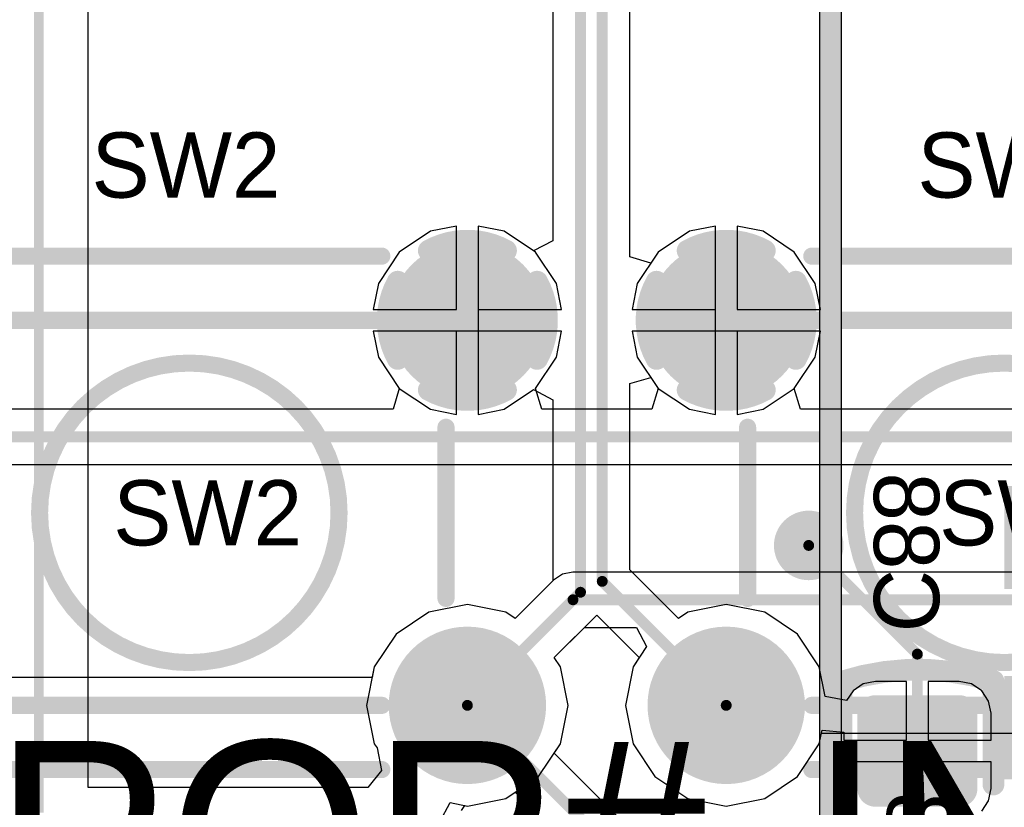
# Model space of a CAD drawing. Header units: millimetres. Extents: x 1.4 to 10.4, y 0 to 10.9.
# Tile 119 of 177: x 8.747 to 9.2, y 2.465 to 2.827. Entities that reach past the tile are written whole.
import ezdxf

# ---------------------------------------------------------------- set-up
doc = ezdxf.new("R2010")
doc.units = ezdxf.units.MM
doc.header["$MEASUREMENT"] = 0
for name, color, linetype in [('BottomLayer', 5, 'Continuous'), ('BottomOverlay', 54, 'Continuous'), ('BottomPaste', 16, 'Continuous'), ('BottomSolder', 6, 'Continuous'), ('DrillDrawing', 1, 'Continuous'), ('DrillGuide', 244, 'Continuous'), ('InternalPlane1', 76, 'Continuous'), ('InternalPlane2', 16, 'Continuous'), ('Mechanical31', 56, 'Continuous'), ('Mechanical32', 56, 'Continuous'), ('MultiLayer', 9, 'Continuous'), ('TopLayer', 1, 'Continuous'), ('TopOverlay', 2, 'Continuous'), ('TopSolder', 216, 'Continuous')]:
    doc.layers.add(name, color=color, linetype=linetype)

msp = doc.modelspace()

# ---------------------------------------------------------------- linework, layer by layer
at = {"layer": 'BottomLayer'}
for p, q in [((9.02774, 2.71774), (9.02774, 3.47472)), ((8.99226, 3.27459), (8.99226, 2.7252)), ((8.77844, 2.47369), (8.77844, 2.97176)), ((8.94795, 2.7319), (8.93599, 2.72953)), ((8.94795, 2.69358), (8.94795, 2.7319)), ((8.96991, 2.72953), (8.95795, 2.7319)), ((8.95795, 2.7319), (8.95795, 2.68858)), ((9.06705, 2.7319), (9.05509, 2.72953)), ((9.06705, 2.68858), (9.06705, 2.7319)), ((9.08901, 2.72953), (9.07705, 2.7319)), ((9.07705, 2.7319), (9.07705, 2.69358)), ((8.93599, 2.72953), (8.92162, 2.71992)), ((8.98344, 2.72049), (8.96991, 2.72953)), ((9.05509, 2.72953), (9.04071, 2.71992)), ((9.10338, 2.71992), (9.08901, 2.72953)), ((8.99226, 2.7252), (8.98344, 2.72049)), ((8.92162, 2.71992), (8.91201, 2.70554)), ((9.04071, 2.71992), (9.03731, 2.71484)), ((9.11299, 2.70554), (9.10338, 2.71992)), ((9.03731, 2.71484), (9.02774, 2.71774)), ((8.91201, 2.70554), (8.90963, 2.69358)), ((9.11537, 2.69358), (9.11299, 2.70554)), ((8.90963, 2.69358), (8.94795, 2.69358)), ((9.07705, 2.69358), (9.11537, 2.69358)), ((8.95795, 2.68858), (8.95795, 2.64526)), ((9.06705, 2.64526), (9.06705, 2.68858)), ((8.94795, 2.68358), (8.90963, 2.68358)), ((8.90963, 2.68358), (8.91201, 2.67162)), ((8.94795, 2.64526), (8.94795, 2.68358)), ((9.11537, 2.68358), (9.07705, 2.68358)), ((9.07705, 2.68358), (9.07705, 2.64526)), ((9.11299, 2.67162), (9.11537, 2.68358)), ((8.91201, 2.67162), (8.92162, 2.65725)), ((9.10338, 2.65725), (9.11299, 2.67162)), ((9.02774, 2.65943), (9.03731, 2.66233)), ((9.02774, 2.57374), (9.02774, 2.65943)), ((9.03731, 2.66233), (9.04071, 2.65725)), ((8.92162, 2.65725), (8.93599, 2.64764)), ((8.96991, 2.64764), (8.98344, 2.65668)), ((8.98344, 2.65668), (8.99226, 2.65196)), ((9.04071, 2.65725), (9.05509, 2.64764)), ((9.08901, 2.64764), (9.10338, 2.65725)), ((8.99226, 2.65196), (8.99226, 2.56874)), ((8.93599, 2.64764), (8.94795, 2.64526)), ((8.95795, 2.64526), (8.96991, 2.64764)), ((9.05509, 2.64764), (9.06705, 2.64526)), ((9.07705, 2.64526), (9.08901, 2.64764)), ((9.05007, 2.55141), (9.02774, 2.57374)), ((8.99226, 2.56874), (8.97493, 2.55141)), ((8.95295, 2.55777), (8.93521, 2.55424)), ((8.97069, 2.55424), (8.95295, 2.55777)), ((9.07205, 2.55777), (9.05431, 2.55424)), ((9.08979, 2.55424), (9.07205, 2.55777)), ((8.93521, 2.55424), (8.92017, 2.5442)), ((8.97493, 2.55141), (8.97069, 2.55424)), ((8.99295, 2.53339), (9.0125, 2.55294)), ((9.0125, 2.55294), (9.03205, 2.53339)), ((9.05431, 2.55424), (9.05007, 2.55141)), ((9.10483, 2.5442), (9.08979, 2.55424)), ((8.92017, 2.5442), (8.91013, 2.52916)), ((9.11487, 2.52916), (9.10483, 2.5442)), ((8.99578, 2.52916), (8.99295, 2.53339)), ((9.03205, 2.53339), (9.02922, 2.52916)), ((8.91013, 2.52916), (8.9066, 2.51142)), ((8.99931, 2.51142), (8.99578, 2.52916)), ((9.02922, 2.52916), (9.02569, 2.51142)), ((9.11758, 2.51556), (9.11487, 2.52916)), ((9.13512, 2.52126), (9.13038, 2.51809)), ((9.14071, 2.52237), (9.13512, 2.52126)), ((9.155, 2.52237), (9.14071, 2.52237)), ((9.155, 2.49543), (9.155, 2.52237)), ((9.17929, 2.52237), (9.165, 2.52237)), ((9.165, 2.52237), (9.165, 2.49543)), ((9.18488, 2.52126), (9.17929, 2.52237)), ((9.18962, 2.51809), (9.18488, 2.52126)), ((9.12739, 2.51361), (9.11758, 2.51556)), ((9.13038, 2.51809), (9.12739, 2.51361)), ((9.19279, 2.51335), (9.18962, 2.51809)), ((8.9066, 2.51142), (8.91013, 2.49368)), ((8.99578, 2.49368), (8.99931, 2.51142)), ((9.02569, 2.51142), (9.02922, 2.49368)), ((9.1939, 2.50776), (9.19279, 2.51335)), ((9.1939, 2.49543), (9.1939, 2.50776)), ((9.11487, 2.49368), (9.11615, 2.50007)), ((9.11615, 2.50007), (9.1261, 2.49909)), ((9.1261, 2.49909), (9.1261, 2.49543)), ((8.91013, 2.49368), (8.91137, 2.49181)), ((8.91137, 2.49181), (8.91345, 2.48142)), ((8.99295, 2.48944), (8.99578, 2.49368)), ((9.02922, 2.49368), (9.03927, 2.47864)), ((9.10483, 2.47864), (9.11487, 2.49368)), ((9.1261, 2.49543), (9.155, 2.49543)), ((9.165, 2.49543), (9.1939, 2.49543)), ((9.05008, 2.43231), (8.99295, 2.48944)), ((9.1939, 2.48543), (9.1261, 2.48543)), ((9.1261, 2.48543), (9.1261, 2.47311)), ((9.1939, 2.47311), (9.1939, 2.48543)), ((8.91345, 2.48142), (8.90711, 2.47369)), ((9.03927, 2.47864), (9.05431, 2.46859)), ((9.08979, 2.46859), (9.10483, 2.47864)), ((8.90711, 2.47369), (8.77844, 2.47369)), ((8.97069, 2.46859), (8.97493, 2.47142)), ((8.97493, 2.47142), (9.03579, 2.41056)), ((9.1261, 2.47311), (9.12721, 2.46752)), ((9.19279, 2.46752), (9.1939, 2.47311)), ((8.94025, 2.45783), (8.94496, 2.46665)), ((8.94496, 2.46665), (8.95295, 2.46506)), ((8.95295, 2.46506), (8.97069, 2.46859)), ((9.05431, 2.46859), (9.07205, 2.46506)), ((9.07205, 2.46506), (9.08979, 2.46859)), ((9.12721, 2.46752), (9.13038, 2.46278)), ((9.18962, 2.46278), (9.19279, 2.46752))]:
    msp.add_line(p, q, dxfattribs=at)
for points, const_width in [([(9.005, 2.56346), (9.005, 3.5)], 0.005), ([(9.015, 2.56846), (9.015, 3.48)], 0.005), ([(8.75575, 2.462), (8.75575, 2.97176)], 0.0045), ([(9.11, 2.585), (9.16, 2.535)], 0.005), ([(9.015, 2.56846), (9.07205, 2.51142)], 0.005), ([(8.95295, 2.51142), (9.005, 2.56346)], 0.005), ([(9.16, 2.49043), (9.16, 2.535)], 0.005), ([(8.95295, 2.51142), (9.0448, 2.41957)], 0.005)]:
    msp.add_lwpolyline(points, dxfattribs=dict(at, const_width=const_width))
for points, const_width in [([(8.93622, 2.68858, 1), (8.96969, 2.68858, 1)], 0.03346), ([(9.05531, 2.68858, 1), (9.08878, 2.68858, 1)], 0.03346), ([(9.104, 2.585, 1), (9.116, 2.585, 1)], 0.012), ([(9.10875, 2.585, 1), (9.11125, 2.585, 1)], 0.0025), ([(9.01375, 2.56846, 1), (9.01625, 2.56846, 1)], 0.0025), ([(9.01375, 2.56846, 1), (9.01625, 2.56846, 1)], 0.0025), ([(9.00375, 2.56346, 1), (9.00625, 2.56346, 1)], 0.0025), ([(9.00375, 2.56346, 1), (9.00625, 2.56346, 1)], 0.0025), ([(8.93622, 2.51142, 1), (8.96969, 2.51142, 1)], 0.03346), ([(9.05531, 2.51142, 1), (9.08878, 2.51142, 1)], 0.03346), ([(9.15875, 2.535, 1), (9.16125, 2.535, 1)], 0.0025), ([(9.15875, 2.535, 1), (9.16125, 2.535, 1)], 0.0025), ([(8.9517, 2.51142, 1), (8.9542, 2.51142, 1)], 0.0025), ([(8.9517, 2.51142, 1), (8.9542, 2.51142, 1)], 0.0025), ([(9.0708, 2.51142, 1), (9.0733, 2.51142, 1)], 0.0025), ([(9.13854, 2.50776, 1), (9.14287, 2.50776, 1)], 0.00433), ([(9.17713, 2.50776, 1), (9.18146, 2.50776, 1)], 0.00433), ([(9.15875, 2.49043, 1), (9.16125, 2.49043, 1)], 0.0025), ([(9.13854, 2.47311, 1), (9.14287, 2.47311, 1)], 0.00433), ([(9.17713, 2.47311, 1), (9.18146, 2.47311, 1)], 0.00433)]:
    msp.add_lwpolyline(points, format="xyb", close=True, dxfattribs=dict(at, const_width=const_width))
for points in [[(9.17929, 2.46878), (9.17929, 2.51209), (9.14071, 2.46878), (9.14071, 2.51209)], [(9.18362, 2.47311), (9.18362, 2.50776), (9.13638, 2.47311), (9.13638, 2.50776)]]:
    msp.add_solid(points, dxfattribs=at)
at = {"layer": 'BottomOverlay', "const_width": 0.01}
for points in [[(9.205, 2.565), (9.205, 2.61233)], [(9.205, 2.4774), (9.205, 2.525)], [(9.125, 2.475), (9.125, 2.52233)], [(9.195, 2.475), (9.195, 2.5226)]]:
    msp.add_lwpolyline(points, dxfattribs=at)
msp.add_lwpolyline([(9.12524, 2.52233, -0.154963), (9.19485, 2.5226)], format="xyb", dxfattribs=at)
at = {"layer": 'BottomOverlay', "const_width": 0.005}
for points in [[(9.1225, 2.52233, 1), (9.1275, 2.52233, 1)], [(9.12274, 2.52233, 1), (9.12774, 2.52233, 1)], [(9.19235, 2.5226, 1), (9.19735, 2.5226, 1)], [(9.1925, 2.5226, 1), (9.1975, 2.5226, 1)], [(9.1225, 2.475, 1), (9.1275, 2.475, 1)], [(9.1925, 2.475, 1), (9.1975, 2.475, 1)]]:
    msp.add_lwpolyline(points, format="xyb", close=True, dxfattribs=at)
at = {"layer": 'BottomPaste', "const_width": 0.00433}
for points in [[(9.13854, 2.50776, 1), (9.14287, 2.50776, 1)], [(9.17713, 2.50776, 1), (9.18146, 2.50776, 1)], [(9.13854, 2.47311, 1), (9.14287, 2.47311, 1)], [(9.17713, 2.47311, 1), (9.18146, 2.47311, 1)]]:
    msp.add_lwpolyline(points, format="xyb", close=True, dxfattribs=at)
at = {"layer": 'BottomPaste'}
for points in [[(9.17929, 2.46878), (9.17929, 2.51209), (9.14071, 2.46878), (9.14071, 2.51209)], [(9.18362, 2.47311), (9.18362, 2.50776), (9.13638, 2.47311), (9.13638, 2.50776)]]:
    msp.add_solid(points, dxfattribs=at)
at = {"layer": 'BottomSolder'}
for points, const_width in [([(8.93484, 2.68858, 1), (8.97106, 2.68858, 1)], 0.03622), ([(9.05394, 2.68858, 1), (9.09016, 2.68858, 1)], 0.03622), ([(8.93484, 2.51142, 1), (8.97106, 2.51142, 1)], 0.03622), ([(9.05394, 2.51142, 1), (9.09016, 2.51142, 1)], 0.03622), ([(9.13654, 2.50776, 1), (9.14487, 2.50776, 1)], 0.00833), ([(9.17513, 2.50776, 1), (9.18346, 2.50776, 1)], 0.00833), ([(9.13654, 2.47311, 1), (9.14487, 2.47311, 1)], 0.00833), ([(9.17513, 2.47311, 1), (9.18346, 2.47311, 1)], 0.00833)]:
    msp.add_lwpolyline(points, format="xyb", close=True, dxfattribs=dict(at, const_width=const_width))
for points in [[(9.17929, 2.46478), (9.17929, 2.51609), (9.14071, 2.46478), (9.14071, 2.51609)], [(9.18762, 2.47311), (9.18762, 2.50776), (9.13238, 2.47311), (9.13238, 2.50776)]]:
    msp.add_solid(points, dxfattribs=at)
at = {"layer": 'DrillDrawing', "const_width": 0.006}
msp.add_lwpolyline([(9.107, 2.585, 1), (9.113, 2.585, 1)], format="xyb", close=True, dxfattribs=at)
at = {"layer": 'DrillGuide', "const_width": 0.006}
msp.add_lwpolyline([(9.107, 2.585, 1), (9.113, 2.585, 1)], format="xyb", close=True, dxfattribs=at)
at = {"layer": 'InternalPlane1', "const_width": 0.01}
for points in [[(8.93518, 2.72064, -0.258618), (8.97072, 2.72064)], [(9.05428, 2.72064, -0.258618), (9.08982, 2.72064)], [(8.92089, 2.67081, -0.258618), (8.92089, 2.70635)], [(8.98501, 2.70635, -0.258618), (8.98501, 2.67081)], [(9.03999, 2.67081, -0.258618), (9.03999, 2.70635)], [(9.10411, 2.70635, -0.258618), (9.10411, 2.67081)], [(8.97072, 2.65652, -0.258618), (8.93518, 2.65652)], [(9.08982, 2.65652, -0.258618), (9.05428, 2.65652)]]:
    msp.add_lwpolyline(points, format="xyb", dxfattribs=at)
at = {"layer": 'InternalPlane1'}
for points, const_width in [([(8.93268, 2.72064, 1), (8.93768, 2.72064, 1)], 0.005), ([(8.96822, 2.72064, 1), (8.97322, 2.72064, 1)], 0.005), ([(9.05178, 2.72064, 1), (9.05678, 2.72064, 1)], 0.005), ([(9.08732, 2.72064, 1), (9.09232, 2.72064, 1)], 0.005), ([(8.91839, 2.70635, 1), (8.92339, 2.70635, 1)], 0.005), ([(8.98251, 2.70635, 1), (8.98751, 2.70635, 1)], 0.005), ([(9.03749, 2.70635, 1), (9.04249, 2.70635, 1)], 0.005), ([(9.10161, 2.70635, 1), (9.10661, 2.70635, 1)], 0.005), ([(8.91839, 2.67081, 1), (8.92339, 2.67081, 1)], 0.005), ([(8.98251, 2.67081, 1), (8.98751, 2.67081, 1)], 0.005), ([(9.03749, 2.67081, 1), (9.04249, 2.67081, 1)], 0.005), ([(9.10161, 2.67081, 1), (9.10661, 2.67081, 1)], 0.005), ([(8.93268, 2.65652, 1), (8.93768, 2.65652, 1)], 0.005), ([(8.96822, 2.65652, 1), (8.97322, 2.65652, 1)], 0.005), ([(9.05178, 2.65652, 1), (9.05678, 2.65652, 1)], 0.005), ([(9.08732, 2.65652, 1), (9.09232, 2.65652, 1)], 0.005), ([(8.93713, 2.51142, 1), (8.96878, 2.51142, 1)], 0.03165), ([(9.05622, 2.51142, 1), (9.08787, 2.51142, 1)], 0.03165)]:
    msp.add_lwpolyline(points, format="xyb", close=True, dxfattribs=dict(at, const_width=const_width))
at = {"layer": 'InternalPlane2'}
for p, q in [((9.1149, 5.30289), (9.1149, 2.25581)), ((9.1251, 2.255), (9.1251, 5.305))]:
    msp.add_line(p, q, dxfattribs=at)
at = {"layer": 'InternalPlane2', "const_width": 0.01}
msp.add_lwpolyline([(9.12, 2.255), (9.12, 5.305)], dxfattribs=at)
at = {"layer": 'InternalPlane2'}
for points, const_width in [([(8.93713, 2.68858, 1), (8.96878, 2.68858, 1)], 0.03165), ([(9.05622, 2.68858, 1), (9.08787, 2.68858, 1)], 0.03165), ([(9.102, 2.585, 1), (9.118, 2.585, 1)], 0.016), ([(8.93713, 2.51142, 1), (8.96878, 2.51142, 1)], 0.03165), ([(9.05622, 2.51142, 1), (9.08787, 2.51142, 1)], 0.03165)]:
    msp.add_lwpolyline(points, format="xyb", close=True, dxfattribs=dict(at, const_width=const_width))
at = {"layer": 'MultiLayer', "const_width": 0.012}
msp.add_lwpolyline([(9.104, 2.585, 1), (9.116, 2.585, 1)], format="xyb", close=True, dxfattribs=at)
at = {"layer": 'TopLayer'}
for p, q in [((8.94795, 2.7319), (8.93599, 2.72953)), ((8.94795, 2.69358), (8.94795, 2.7319)), ((8.96991, 2.72953), (8.95795, 2.7319)), ((8.95795, 2.7319), (8.95795, 2.69358)), ((9.06705, 2.7319), (9.05509, 2.72953)), ((9.06705, 2.69358), (9.06705, 2.7319)), ((9.08901, 2.72953), (9.07705, 2.7319)), ((9.07705, 2.7319), (9.07705, 2.69358)), ((8.93599, 2.72953), (8.92162, 2.71992)), ((8.98429, 2.71992), (8.96991, 2.72953)), ((9.05509, 2.72953), (9.04071, 2.71992)), ((9.10338, 2.71992), (9.08901, 2.72953)), ((8.92162, 2.71992), (8.91201, 2.70554)), ((8.9939, 2.70554), (8.98429, 2.71992)), ((9.04071, 2.71992), (9.0311, 2.70554)), ((9.11299, 2.70554), (9.10338, 2.71992)), ((8.91201, 2.70554), (8.90963, 2.69358)), ((8.99627, 2.69358), (8.9939, 2.70554)), ((9.0311, 2.70554), (9.02873, 2.69358)), ((9.11537, 2.69358), (9.11299, 2.70554)), ((8.90963, 2.69358), (8.94795, 2.69358)), ((8.95795, 2.69358), (8.99627, 2.69358)), ((9.02873, 2.69358), (9.06705, 2.69358)), ((9.07705, 2.69358), (9.11537, 2.69358)), ((8.99627, 2.68358), (8.90963, 2.68358)), ((8.90963, 2.68358), (8.91201, 2.67162)), ((8.9939, 2.67162), (8.99627, 2.68358)), ((9.11537, 2.68358), (9.02873, 2.68358)), ((9.02873, 2.68358), (9.0311, 2.67162)), ((9.11299, 2.67162), (9.11537, 2.68358)), ((8.91201, 2.67162), (8.92162, 2.65725)), ((8.98429, 2.65725), (8.9939, 2.67162)), ((9.0311, 2.67162), (9.04071, 2.65725)), ((9.10338, 2.65725), (9.11299, 2.67162)), ((8.92162, 2.65725), (8.91873, 2.64774)), ((8.98717, 2.64774), (8.98429, 2.65725)), ((9.04071, 2.65725), (9.03783, 2.64774)), ((9.10627, 2.64774), (9.10338, 2.65725)), ((8.91873, 2.64774), (8.73127, 2.64774)), ((9.03783, 2.64774), (8.98717, 2.64774)), ((9.29373, 2.64774), (9.10627, 2.64774)), ((8.63154, 2.62226), (9.45472, 2.62226)), ((8.99252, 2.56901), (8.97493, 2.55141)), ((8.99666, 2.57177), (8.99252, 2.56901)), ((9.00154, 2.57274), (8.99666, 2.57177)), ((9.465, 2.57274), (9.00154, 2.57274)), ((8.95295, 2.55777), (8.93521, 2.55424)), ((8.97069, 2.55424), (8.95295, 2.55777)), ((8.93521, 2.55424), (8.92017, 2.5442)), ((8.97493, 2.55141), (8.97069, 2.55424)), ((8.99295, 2.53339), (9.00681, 2.54726)), ((9.00681, 2.54726), (9.03071, 2.54726)), ((9.03071, 2.54726), (9.03542, 2.53844)), ((8.92017, 2.5442), (8.91013, 2.52916)), ((9.03542, 2.53844), (9.02922, 2.52916)), ((8.99578, 2.52916), (8.99295, 2.53339)), ((8.91013, 2.52916), (8.90913, 2.52416)), ((8.99931, 2.51142), (8.99578, 2.52916)), ((9.02922, 2.52916), (9.02569, 2.51142)), ((8.90913, 2.52416), (8.74087, 2.52416)), ((8.99578, 2.49368), (8.99931, 2.51142)), ((9.02569, 2.51142), (9.02922, 2.49368)), ((9.11487, 2.49368), (9.11587, 2.49867)), ((9.11587, 2.49867), (9.28413, 2.49867)), ((8.98573, 2.47864), (8.99578, 2.49368)), ((9.02922, 2.49368), (9.03927, 2.47864)), ((9.10483, 2.47864), (9.11487, 2.49368)), ((8.97069, 2.46859), (8.98573, 2.47864)), ((9.03927, 2.47864), (9.05431, 2.46859)), ((9.08979, 2.46859), (9.10483, 2.47864)), ((8.95027, 2.46297), (8.95182, 2.46529)), ((8.95182, 2.46529), (8.95295, 2.46506)), ((8.95295, 2.46506), (8.97069, 2.46859)), ((9.05431, 2.46859), (9.07205, 2.46506)), ((9.07205, 2.46506), (9.08979, 2.46859))]:
    msp.add_line(p, q, dxfattribs=at)
for points, const_width in [([(8.93622, 2.68858, 1), (8.96969, 2.68858, 1)], 0.03346), ([(9.05531, 2.68858, 1), (9.08878, 2.68858, 1)], 0.03346), ([(9.104, 2.585, 1), (9.116, 2.585, 1)], 0.012), ([(9.00029, 2.56, 1), (9.00279, 2.56, 1)], 0.0025), ([(9.00029, 2.56, 1), (9.00279, 2.56, 1)], 0.0025), ([(8.93622, 2.51142, 1), (8.96969, 2.51142, 1)], 0.03346), ([(9.05531, 2.51142, 1), (9.08878, 2.51142, 1)], 0.03346), ([(8.9517, 2.51142, 1), (8.9542, 2.51142, 1)], 0.0025), ([(8.9517, 2.51142, 1), (8.9542, 2.51142, 1)], 0.0025), ([(9.0708, 2.51142, 1), (9.0733, 2.51142, 1)], 0.0025)]:
    msp.add_lwpolyline(points, format="xyb", close=True, dxfattribs=dict(at, const_width=const_width))
at = {"layer": 'TopLayer', "const_width": 0.005}
for points in [[(8.63154, 2.635), (9.46, 2.635)], [(8.95295, 2.51142), (9.00154, 2.56)], [(9.00154, 2.56), (9.465, 2.56)], [(8.69705, 2.51142), (8.95295, 2.51142)], [(9.07205, 2.51142), (9.32795, 2.51142)]]:
    msp.add_lwpolyline(points, dxfattribs=at)
at = {"layer": 'TopOverlay', "const_width": 0.00787}
for points in [[(8.73642, 2.71811), (8.91358, 2.71811)], [(9.11142, 2.71811), (9.28858, 2.71811)], [(8.73642, 2.68858), (8.91358, 2.68858)], [(9.11142, 2.68858), (9.28858, 2.68858)], [(8.94311, 2.56063), (8.94311, 2.63937)], [(9.08189, 2.56063), (9.08189, 2.63937)], [(8.73642, 2.51142), (8.91358, 2.51142)], [(9.11142, 2.51142), (9.28858, 2.51142)], [(8.73642, 2.48189), (8.91358, 2.48189)], [(9.11142, 2.48189), (9.28858, 2.48189)]]:
    msp.add_lwpolyline(points, dxfattribs=at)
at = {"layer": 'TopOverlay'}
for points, const_width in [([(8.91161, 2.71811, 1), (8.91555, 2.71811, 1)], 0.00394), ([(9.10945, 2.71811, 1), (9.11339, 2.71811, 1)], 0.00394), ([(8.91161, 2.68858, 1), (8.91555, 2.68858, 1)], 0.00394), ([(9.10945, 2.68858, 1), (9.11339, 2.68858, 1)], 0.00394), ([(8.8939, 2.6, 1), (8.7561, 2.6, 1)], 0.00787), ([(9.2689, 2.6, 1), (9.1311, 2.6, 1)], 0.00787), ([(8.94114, 2.63937, 1), (8.94508, 2.63937, 1)], 0.00394), ([(9.07992, 2.63937, 1), (9.08386, 2.63937, 1)], 0.00394), ([(8.75413, 2.6, 1), (8.75807, 2.6, 1)], 0.00394), ([(8.89193, 2.6, 1), (8.89587, 2.6, 1)], 0.00394), ([(9.12913, 2.6, 1), (9.13307, 2.6, 1)], 0.00394), ([(8.94114, 2.56063, 1), (8.94508, 2.56063, 1)], 0.00394), ([(9.07992, 2.56063, 1), (9.08386, 2.56063, 1)], 0.00394), ([(8.91161, 2.51142, 1), (8.91555, 2.51142, 1)], 0.00394), ([(9.10945, 2.51142, 1), (9.11339, 2.51142, 1)], 0.00394), ([(8.91161, 2.48189, 1), (8.91555, 2.48189, 1)], 0.00394), ([(9.10945, 2.48189, 1), (9.11339, 2.48189, 1)], 0.00394)]:
    msp.add_lwpolyline(points, format="xyb", close=True, dxfattribs=dict(at, const_width=const_width))
at = {"layer": 'TopSolder', "const_width": 0.03622}
for points in [[(8.93484, 2.68858, 1), (8.97106, 2.68858, 1)], [(9.05394, 2.68858, 1), (9.09016, 2.68858, 1)], [(8.93484, 2.51142, 1), (8.97106, 2.51142, 1)], [(9.05394, 2.51142, 1), (9.09016, 2.51142, 1)]]:
    msp.add_lwpolyline(points, format="xyb", close=True, dxfattribs=at)

# ---------------------------------------------------------------- texts
at = {"layer": 'BottomOverlay', "text_generation_flag": 2}
msp.add_text('C88', height=0.03, rotation=270, dxfattribs=at).set_placement((9.14, 2.545))
at = {"layer": 'Mechanical31'}
for s, p in [('SW2', (8.79, 2.585)), ('SW3', (9.17, 2.585))]:
    msp.add_text(s, height=0.03, rotation=360, dxfattribs=at).set_placement(p)
at = {"layer": 'Mechanical32', "text_generation_flag": 2}
msp.add_text('C88', height=0.03, rotation=270, dxfattribs=at).set_placement((9.146, 2.398))
at = {"layer": 'TopOverlay'}
for s, height, p in [('SW2', 0.03, (8.78, 2.745)), ('SW3', 0.03, (9.16, 2.745)), ('POR#', 0.09, (8.735, 2.405)), ('INIT#', 0.09, (9.11, 2.405))]:
    msp.add_text(s, height=height, rotation=360, dxfattribs=at).set_placement(p)

doc.saveas('drawing.dxf')
